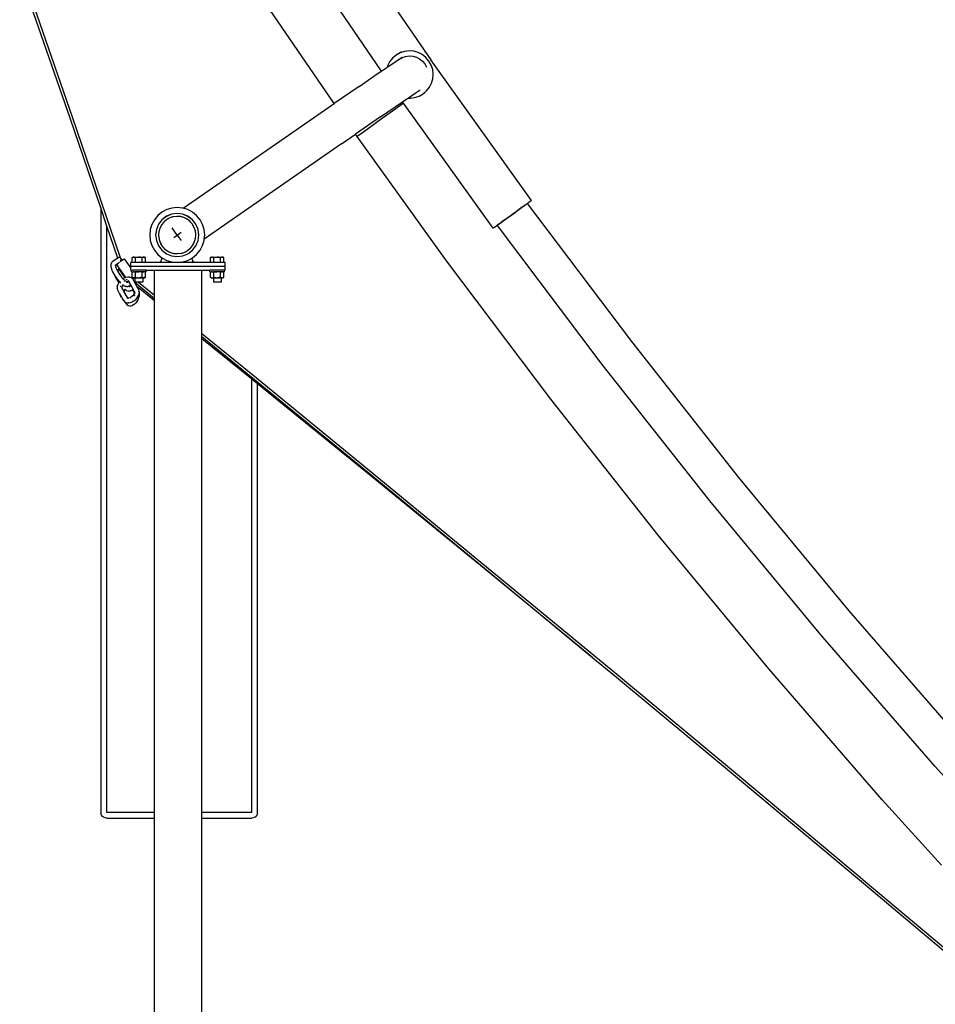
# Model space of a CAD drawing. Extents: x -34 to 137, y -113 to 116.
# Tile 2 of 4: x 6 to 64, y -62 to 1. Entities that reach past the tile are written whole.
import ezdxf

# ---------------------------------------------------------------- set-up
doc = ezdxf.new("R2010")
doc.units = 0
doc.header["$MEASUREMENT"] = 0
doc.layers.get('0').update_dxf_attribs({"linetype": 'CONTINUOUS'})

msp = doc.modelspace()

# ---------------------------------------------------------------- linework, layer by layer
for p, q in [((26.01, 7.623), (32.226, -1.475)), ((23.522, 5.923), (29.07, -2.198)), ((9.241, -5.199), (6.032, 4.076)), ((6.163, 4.166), (9.369, -5.107)), ((26.072, -4.262), (21.058, 3.077)), ((30.012, -1.173), (29.788, -1.365)), ((30.27, -1.029), (30.012, -1.173)), ((30.113, -1.113), (30.012, -1.173)), ((30.551, -0.938), (30.27, -1.029)), ((30.37, -0.969), (30.27, -1.029)), ((30.411, -1.318), (30.62, -1.251)), ((30.844, -0.904), (30.551, -0.938)), ((30.62, -1.251), (30.851, -1.223)), ((31.139, -0.927), (30.844, -0.904)), ((30.851, -1.223), (31.083, -1.242)), ((31.083, -1.242), (31.307, -1.305)), ((31.423, -1.007), (31.139, -0.927)), ((31.686, -1.142), (31.423, -1.007)), ((31.918, -1.325), (31.686, -1.142)), ((29.448, -1.941), (29.869, -1.656)), ((29.471, -1.86), (29.448, -1.941)), ((29.605, -1.597), (29.471, -1.86)), ((29.788, -1.365), (29.605, -1.597)), ((29.869, -1.656), (30.174, -1.454)), ((30.174, -1.454), (30.195, -1.436)), ((30.174, -1.454), (30.194, -1.441)), ((30.194, -1.441), (30.397, -1.327)), ((30.194, -1.441), (30.295, -1.381)), ((30.195, -1.436), (30.295, -1.381)), ((30.398, -1.322), (30.295, -1.381)), ((30.397, -1.327), (30.411, -1.318)), ((30.398, -1.322), (30.411, -1.318)), ((31.307, -1.305), (31.514, -1.411)), ((31.514, -1.411), (31.695, -1.555)), ((31.695, -1.555), (31.696, -1.556)), ((31.696, -1.556), (31.848, -1.732)), ((31.848, -1.732), (31.962, -1.935)), ((32.11, -1.55), (31.918, -1.325)), ((32.254, -1.807), (32.11, -1.55)), ((32.228, -1.478), (32.23, -1.482)), ((38.654, -10.435), (32.23, -1.482)), ((32.346, -2.088), (32.254, -1.807)), ((28.603, -2.518), (29.07, -2.198)), ((29.07, -2.198), (29.339, -2.015)), ((29.339, -2.015), (29.448, -1.941)), ((32.38, -2.382), (32.346, -2.088)), ((32.357, -2.676), (32.38, -2.382)), ((27.662, -3.165), (28.603, -2.518)), ((32.143, -3.224), (32.277, -2.961)), ((32.277, -2.961), (32.357, -2.676)), ((27.662, -3.165), (26.072, -4.262)), ((30.78, -3.907), (31.232, -3.601)), ((31.232, -3.601), (31.556, -3.386)), ((31.478, -3.791), (31.735, -3.647)), ((31.735, -3.647), (31.96, -3.456)), ((31.835, -3.588), (31.735, -3.647)), ((31.96, -3.456), (32.143, -3.224)), ((16.454, -10.933), (26.072, -4.262)), ((29.966, -4.463), (30.431, -4.145)), ((30.491, -4.228), (30.006, -4.585)), ((30.431, -4.145), (30.702, -3.96)), ((30.491, -4.228), (30.431, -4.145)), ((36.205, -12.192), (30.491, -4.228)), ((30.702, -3.96), (30.78, -3.907)), ((30.78, -3.907), (30.903, -3.917)), ((30.903, -3.917), (31.197, -3.883)), ((31.197, -3.883), (31.478, -3.791)), ((29.024, -5.11), (29.966, -4.463)), ((30.006, -4.585), (29.074, -5.262)), ((11.194, -10.91), (9.241, -5.199)), ((9.369, -5.107), (12.437, -14.078)), ((29.024, -5.11), (27.433, -6.208)), ((29.074, -5.262), (27.938, -6.083)), ((26.528, -6.833), (27.433, -6.208)), ((27.545, -6.365), (27.433, -6.208)), ((27.938, -6.083), (27.545, -6.365)), ((26.528, -6.833), (17.793, -12.895)), ((33.219, -14.273), (27.545, -6.365)), ((23.963, -8.931), (23.959, -8.934)), ((38.361, -10.646), (38.322, -10.673)), ((38.361, -10.646), (38.375, -10.635)), ((38.375, -10.635), (38.394, -10.621)), ((38.446, -10.584), (38.394, -10.621)), ((45.026, -19.43), (38.394, -10.621)), ((38.449, -10.582), (38.446, -10.584)), ((38.56, -10.502), (38.449, -10.582)), ((38.562, -10.501), (38.56, -10.502)), ((38.63, -10.452), (38.562, -10.501)), ((38.631, -10.451), (38.63, -10.452)), ((38.654, -10.435), (38.631, -10.451)), ((11.194, -10.91), (11.194, -49.421)), ((11.569, -12.007), (11.194, -10.91)), ((15.096, -11.181), (14.831, -11.399)), ((15.399, -11.019), (15.096, -11.181)), ((15.727, -10.92), (15.399, -11.019)), ((16.068, -11.26), (15.712, -11.307)), ((16.068, -11.261), (15.712, -11.308)), ((16.068, -10.886), (15.727, -10.92)), ((16.41, -10.92), (16.068, -10.886)), ((16.425, -11.307), (16.068, -11.26)), ((16.424, -11.308), (16.068, -11.261)), ((16.454, -10.933), (16.41, -10.92)), ((16.738, -11.019), (16.454, -10.933)), ((17.041, -11.181), (16.738, -11.019)), ((17.306, -11.399), (17.041, -11.181)), ((38.232, -10.74), (36.498, -12.014)), ((37.239, -11.45), (37.615, -11.179)), ((37.615, -11.179), (37.665, -11.143)), ((37.665, -11.143), (37.797, -11.05)), ((37.797, -11.05), (37.801, -11.047)), ((37.895, -10.978), (37.801, -11.047)), ((37.901, -10.976), (37.895, -10.978)), ((37.964, -10.93), (37.901, -10.976)), ((38.107, -10.826), (37.964, -10.93)), ((38.11, -10.825), (38.107, -10.826)), ((38.112, -10.824), (38.11, -10.825)), ((38.112, -10.824), (38.113, -10.823)), ((38.113, -10.823), (38.139, -10.805)), ((38.139, -10.805), (38.23, -10.738)), ((38.23, -10.738), (38.233, -10.737)), ((38.232, -10.74), (38.233, -10.737)), ((38.293, -10.693), (38.233, -10.737)), ((38.298, -10.691), (38.293, -10.693)), ((38.32, -10.674), (38.298, -10.691)), ((38.298, -10.691), (38.32, -10.675)), ((38.322, -10.673), (38.32, -10.674)), ((38.32, -10.675), (38.322, -10.673)), ((14.613, -11.664), (14.451, -11.967)), ((14.831, -11.399), (14.613, -11.664)), ((15.095, -11.663), (14.877, -11.948)), ((15.096, -11.664), (14.878, -11.949)), ((15.21, -11.815), (15.067, -11.998)), ((15.38, -11.445), (15.095, -11.663)), ((15.381, -11.446), (15.096, -11.664)), ((15.222, -11.805), (15.21, -11.815)), ((15.262, -11.771), (15.222, -11.805)), ((15.229, -11.797), (15.222, -11.805)), ((15.262, -11.771), (15.229, -11.797)), ((15.387, -11.664), (15.262, -11.771)), ((15.712, -11.307), (15.38, -11.445)), ((15.712, -11.308), (15.381, -11.446)), ((15.443, -11.632), (15.387, -11.664)), ((15.475, -11.608), (15.443, -11.632)), ((15.472, -11.616), (15.443, -11.632)), ((15.518, -11.59), (15.472, -11.616)), ((15.497, -11.599), (15.472, -11.616)), ((15.497, -11.599), (15.475, -11.608)), ((15.518, -11.59), (15.497, -11.599)), ((15.59, -11.55), (15.518, -11.59)), ((15.713, -11.509), (15.59, -11.55)), ((15.782, -11.487), (15.713, -11.509)), ((15.761, -11.489), (15.713, -11.509)), ((15.782, -11.487), (15.761, -11.489)), ((15.811, -11.477), (15.782, -11.487)), ((16.042, -11.449), (15.811, -11.477)), ((16.057, -11.45), (16.042, -11.449)), ((16.068, -11.449), (16.057, -11.45)), ((16.11, -11.454), (16.057, -11.45)), ((16.11, -11.454), (16.068, -11.449)), ((16.274, -11.467), (16.11, -11.454)), ((16.336, -11.484), (16.274, -11.467)), ((16.376, -11.489), (16.336, -11.484)), ((16.419, -11.507), (16.336, -11.484)), ((16.419, -11.507), (16.376, -11.489)), ((16.499, -11.53), (16.419, -11.507)), ((16.756, -11.446), (16.424, -11.308)), ((16.756, -11.445), (16.425, -11.307)), ((16.614, -11.588), (16.499, -11.53)), ((16.662, -11.608), (16.614, -11.588)), ((16.679, -11.621), (16.614, -11.588)), ((16.679, -11.621), (16.662, -11.608)), ((16.706, -11.635), (16.679, -11.621)), ((16.889, -11.778), (16.706, -11.635)), ((17.041, -11.663), (16.756, -11.445)), ((17.041, -11.664), (16.756, -11.446)), ((16.899, -11.79), (16.889, -11.778)), ((16.908, -11.797), (16.899, -11.79)), ((16.933, -11.83), (16.899, -11.79)), ((16.933, -11.83), (16.908, -11.797)), ((17.041, -11.955), (16.933, -11.83)), ((17.26, -11.948), (17.041, -11.663)), ((17.259, -11.949), (17.041, -11.664)), ((17.524, -11.664), (17.306, -11.399)), ((17.685, -11.967), (17.524, -11.664)), ((36.565, -11.934), (36.746, -11.804)), ((36.746, -11.803), (36.749, -11.802)), ((36.746, -11.803), (36.746, -11.804)), ((36.749, -11.802), (36.751, -11.8)), ((36.892, -11.7), (36.751, -11.8)), ((36.958, -11.651), (36.892, -11.7)), ((36.958, -11.651), (37.058, -11.579)), ((37.058, -11.579), (37.187, -11.486)), ((37.187, -11.486), (37.239, -11.45)), ((11.569, -12.007), (11.569, -49.421)), ((12.285, -14.102), (11.569, -12.007)), ((14.352, -12.295), (14.318, -12.636)), ((14.451, -11.967), (14.352, -12.295)), ((14.739, -12.28), (14.692, -12.636)), ((14.74, -12.281), (14.693, -12.636)), ((14.877, -11.948), (14.739, -12.28)), ((14.878, -11.949), (14.74, -12.281)), ((14.899, -12.43), (14.886, -12.595)), ((14.916, -12.369), (14.899, -12.43)), ((14.939, -12.285), (14.916, -12.369)), ((14.921, -12.329), (14.916, -12.369)), ((14.939, -12.285), (14.921, -12.329)), ((14.962, -12.206), (14.939, -12.285)), ((15.02, -12.09), (14.962, -12.206)), ((15.053, -12.026), (15.02, -12.09)), ((15.04, -12.043), (15.02, -12.09)), ((15.053, -12.026), (15.04, -12.043)), ((15.067, -11.998), (15.053, -12.026)), ((16.068, -12.636), (15.746, -12.176)), ((16.068, -12.636), (16.324, -12.457)), ((17.072, -12.011), (17.041, -11.955)), ((17.097, -12.043), (17.072, -12.011)), ((17.115, -12.086), (17.072, -12.011)), ((17.115, -12.086), (17.097, -12.043)), ((17.155, -12.158), (17.115, -12.086)), ((17.196, -12.281), (17.155, -12.158)), ((17.215, -12.329), (17.196, -12.281)), ((17.196, -12.281), (17.218, -12.35)), ((17.218, -12.35), (17.215, -12.329)), ((17.228, -12.379), (17.218, -12.35)), ((17.256, -12.61), (17.228, -12.379)), ((17.397, -12.281), (17.259, -11.949)), ((17.398, -12.28), (17.26, -11.948)), ((17.443, -12.636), (17.397, -12.281)), ((17.444, -12.636), (17.398, -12.28)), ((17.785, -12.295), (17.685, -11.967)), ((17.819, -12.636), (17.785, -12.295)), ((36.205, -12.192), (36.227, -12.175)), ((36.227, -12.175), (36.229, -12.175)), ((36.229, -12.175), (36.297, -12.126)), ((36.297, -12.126), (36.299, -12.125)), ((36.299, -12.125), (36.409, -12.045)), ((36.409, -12.045), (36.413, -12.043)), ((36.464, -12.006), (36.413, -12.043)), ((36.464, -12.006), (36.483, -11.993)), ((36.48, -12.028), (36.464, -12.006)), ((36.48, -12.028), (36.498, -12.014)), ((43.146, -20.88), (36.48, -12.028)), ((36.537, -11.954), (36.483, -11.993)), ((36.537, -11.954), (36.539, -11.952)), ((36.539, -11.952), (36.561, -11.936)), ((36.561, -11.936), (36.565, -11.934)), ((14.318, -12.636), (14.352, -12.978)), ((14.352, -12.978), (14.451, -13.306)), ((14.692, -12.636), (14.739, -12.993)), ((14.693, -12.636), (14.74, -12.992)), ((14.739, -12.993), (14.877, -13.324)), ((14.74, -12.992), (14.878, -13.324)), ((14.886, -12.595), (14.881, -12.636)), ((14.881, -12.636), (14.882, -12.647)), ((14.882, -12.647), (14.881, -12.662)), ((14.881, -12.662), (14.909, -12.894)), ((14.886, -12.595), (14.882, -12.647)), ((14.909, -12.894), (14.919, -12.923)), ((14.919, -12.923), (14.921, -12.944)), ((14.919, -12.923), (14.941, -12.992)), ((14.921, -12.944), (14.941, -12.992)), ((14.941, -12.992), (14.982, -13.115)), ((14.982, -13.115), (15.022, -13.187)), ((15.85, -12.789), (16.068, -12.636)), ((16.068, -12.636), (16.319, -12.995)), ((17.117, -13.182), (17.175, -13.067)), ((17.175, -13.067), (17.197, -12.987)), ((17.197, -12.987), (17.221, -12.904)), ((17.197, -12.987), (17.215, -12.944)), ((17.215, -12.944), (17.221, -12.904)), ((17.221, -12.904), (17.238, -12.842)), ((17.238, -12.842), (17.25, -12.678)), ((17.25, -12.678), (17.254, -12.625)), ((17.25, -12.678), (17.256, -12.636)), ((17.254, -12.625), (17.256, -12.61)), ((17.256, -12.636), (17.254, -12.625)), ((17.259, -13.324), (17.397, -12.992)), ((17.26, -13.324), (17.398, -12.993)), ((17.397, -12.992), (17.443, -12.636)), ((17.398, -12.993), (17.444, -12.636)), ((17.685, -13.306), (17.785, -12.978)), ((17.785, -12.978), (17.793, -12.895)), ((17.793, -12.895), (17.819, -12.636)), ((14.451, -13.306), (14.613, -13.609)), ((14.613, -13.609), (14.831, -13.874)), ((14.877, -13.324), (15.095, -13.609)), ((14.878, -13.324), (15.096, -13.609)), ((15.022, -13.187), (15.027, -13.199)), ((15.057, -13.253), (15.027, -13.199)), ((15.027, -13.199), (15.04, -13.23)), ((15.04, -13.23), (15.057, -13.253)), ((15.057, -13.253), (15.064, -13.262)), ((15.064, -13.262), (15.096, -13.318)), ((15.095, -13.609), (15.38, -13.828)), ((15.096, -13.318), (15.203, -13.443)), ((15.096, -13.609), (15.381, -13.827)), ((15.203, -13.443), (15.229, -13.476)), ((15.203, -13.443), (15.237, -13.483)), ((15.229, -13.476), (15.237, -13.483)), ((15.237, -13.483), (15.247, -13.494)), ((15.247, -13.494), (15.43, -13.638)), ((15.43, -13.638), (15.458, -13.652)), ((15.458, -13.652), (15.475, -13.665)), ((15.458, -13.652), (15.522, -13.685)), ((15.475, -13.665), (15.522, -13.685)), ((15.522, -13.685), (15.638, -13.743)), ((15.638, -13.743), (15.717, -13.765)), ((15.717, -13.765), (15.761, -13.783)), ((15.717, -13.765), (15.801, -13.789)), ((15.761, -13.783), (15.801, -13.789)), ((15.801, -13.789), (15.862, -13.806)), ((16.094, -13.824), (16.326, -13.796)), ((16.326, -13.796), (16.355, -13.786)), ((16.355, -13.786), (16.424, -13.764)), ((16.355, -13.786), (16.376, -13.783)), ((16.376, -13.783), (16.424, -13.764)), ((16.424, -13.764), (16.547, -13.723)), ((16.547, -13.723), (16.619, -13.683)), ((16.619, -13.683), (16.694, -13.64)), ((16.619, -13.683), (16.662, -13.665)), ((16.662, -13.665), (16.694, -13.64)), ((16.694, -13.64), (16.75, -13.609)), ((16.75, -13.609), (16.875, -13.501)), ((16.756, -13.828), (17.041, -13.609)), ((16.756, -13.827), (17.041, -13.609)), ((16.875, -13.501), (16.908, -13.476)), ((16.908, -13.476), (16.915, -13.467)), ((16.915, -13.467), (16.927, -13.458)), ((16.927, -13.458), (17.07, -13.275)), ((17.041, -13.609), (17.26, -13.324)), ((17.041, -13.609), (17.259, -13.324)), ((17.07, -13.275), (17.084, -13.247)), ((17.084, -13.247), (17.085, -13.245)), ((17.085, -13.245), (17.115, -13.186)), ((17.085, -13.245), (17.097, -13.23)), ((17.097, -13.23), (17.115, -13.186)), ((17.115, -13.186), (17.117, -13.182)), ((17.306, -13.874), (17.524, -13.609)), ((17.524, -13.609), (17.685, -13.306)), ((11.877, -14.411), (11.842, -14.472)), ((11.896, -14.379), (11.877, -14.411)), ((11.923, -14.354), (11.896, -14.379)), ((12.285, -14.102), (11.923, -14.354)), ((12.383, -14.395), (12.2, -14.522)), ((12.317, -14.081), (12.285, -14.102)), ((12.349, -14.064), (12.317, -14.081)), ((12.382, -14.059), (12.349, -14.064)), ((12.414, -14.065), (12.382, -14.059)), ((12.437, -14.078), (12.414, -14.065)), ((12.434, -14.334), (12.472, -14.307)), ((12.443, -14.082), (12.437, -14.078)), ((12.467, -14.109), (12.443, -14.082)), ((12.562, -14.244), (12.467, -14.109)), ((12.485, -14.144), (12.467, -14.109)), ((12.472, -14.306), (12.487, -14.27)), ((12.472, -14.307), (12.497, -14.289)), ((12.472, -14.306), (12.497, -14.289)), ((12.472, -14.307), (12.472, -14.306)), ((12.494, -14.184), (12.485, -14.144)), ((12.487, -14.27), (12.494, -14.227)), ((12.494, -14.227), (12.494, -14.184)), ((12.497, -14.289), (12.499, -14.288)), ((12.499, -14.288), (12.559, -14.246)), ((12.559, -14.246), (12.562, -14.244)), ((12.562, -14.244), (12.684, -14.158)), ((12.684, -14.158), (12.696, -14.15)), ((12.696, -14.15), (13.121, -14.758)), ((13.121, -14.636), (13.121, -14.386)), ((13.198, -14.386), (13.121, -14.386)), ((13.255, -14.043), (13.198, -14.075)), ((13.198, -14.075), (13.255, -14.05)), ((13.198, -14.386), (13.198, -14.075)), ((13.409, -14.386), (13.198, -14.386)), ((13.304, -14.043), (13.255, -14.05)), ((13.255, -14.043), (13.304, -14.043)), ((13.304, -14.043), (13.353, -14.05)), ((13.304, -14.043), (13.621, -14.043)), ((13.409, -14.075), (13.353, -14.05)), ((13.409, -14.075), (13.523, -14.05)), ((13.409, -14.386), (13.409, -14.075)), ((13.832, -14.386), (13.409, -14.386)), ((13.523, -14.05), (13.621, -14.043)), ((13.719, -14.05), (13.621, -14.043)), ((13.621, -14.043), (13.938, -14.043)), ((13.832, -14.075), (13.719, -14.05)), ((13.889, -14.05), (13.832, -14.075)), ((13.832, -14.386), (13.832, -14.075)), ((14.044, -14.386), (13.832, -14.386)), ((13.938, -14.043), (13.889, -14.05)), ((13.987, -14.05), (13.938, -14.043)), ((13.938, -14.043), (13.987, -14.043)), ((14.044, -14.075), (13.987, -14.043)), ((14.044, -14.075), (13.987, -14.05)), ((14.044, -14.386), (14.044, -14.075)), ((14.944, -14.386), (14.044, -14.386)), ((14.831, -13.874), (15.096, -14.092)), ((14.944, -14.386), (14.966, -14.369)), ((16.066, -14.386), (14.944, -14.386)), ((14.966, -14.369), (14.987, -14.35)), ((14.987, -14.35), (15.007, -14.329)), ((15.007, -14.329), (15.025, -14.306)), ((15.025, -14.306), (15.041, -14.283)), ((15.041, -14.283), (15.055, -14.258)), ((15.055, -14.258), (15.067, -14.232)), ((15.067, -14.232), (15.077, -14.205)), ((15.077, -14.205), (15.085, -14.177)), ((15.085, -14.177), (15.091, -14.149)), ((15.091, -14.149), (15.095, -14.12)), ((15.095, -14.12), (15.096, -14.092)), ((15.096, -14.092), (15.399, -14.253)), ((15.38, -13.828), (15.712, -13.966)), ((15.381, -13.827), (15.712, -13.965)), ((15.399, -14.253), (15.727, -14.353)), ((15.712, -13.965), (16.068, -14.011)), ((15.712, -13.966), (16.068, -14.012)), ((15.727, -14.353), (16.066, -14.386)), ((15.862, -13.806), (16.027, -13.818)), ((16.027, -13.818), (16.068, -13.824)), ((16.027, -13.818), (16.079, -13.822)), ((16.071, -14.386), (16.066, -14.386)), ((16.068, -13.824), (16.079, -13.822)), ((16.068, -14.011), (16.424, -13.965)), ((16.068, -14.012), (16.425, -13.966)), ((16.071, -14.386), (16.41, -14.353)), ((17.193, -14.386), (16.071, -14.386)), ((16.079, -13.822), (16.094, -13.824)), ((16.41, -14.353), (16.738, -14.253)), ((16.424, -13.965), (16.756, -13.827)), ((16.425, -13.966), (16.756, -13.828)), ((16.738, -14.253), (17.041, -14.092)), ((17.031, -14.152), (17.034, -14.121)), ((17.031, -14.183), (17.031, -14.152)), ((17.036, -14.213), (17.031, -14.183)), ((17.034, -14.121), (17.041, -14.092)), ((17.045, -14.242), (17.036, -14.213)), ((17.041, -14.092), (17.306, -13.874)), ((17.057, -14.27), (17.045, -14.242)), ((17.073, -14.297), (17.057, -14.27)), ((17.092, -14.321), (17.073, -14.297)), ((17.114, -14.342), (17.092, -14.321)), ((17.138, -14.36), (17.114, -14.342)), ((17.165, -14.375), (17.138, -14.36)), ((17.193, -14.386), (17.165, -14.375)), ((18.198, -14.386), (17.193, -14.386)), ((18.255, -14.043), (18.198, -14.075)), ((18.198, -14.075), (18.255, -14.05)), ((18.198, -14.386), (18.198, -14.075)), ((18.409, -14.386), (18.198, -14.386)), ((18.304, -14.043), (18.255, -14.05)), ((18.255, -14.043), (18.304, -14.043)), ((18.304, -14.043), (18.353, -14.05)), ((18.304, -14.043), (18.621, -14.043)), ((18.409, -14.075), (18.353, -14.05)), ((18.409, -14.075), (18.523, -14.05)), ((18.409, -14.386), (18.409, -14.075)), ((18.832, -14.386), (18.409, -14.386)), ((18.523, -14.05), (18.621, -14.043)), ((18.719, -14.05), (18.621, -14.043)), ((18.621, -14.043), (18.938, -14.043)), ((18.832, -14.075), (18.719, -14.05)), ((18.889, -14.05), (18.832, -14.075)), ((18.832, -14.386), (18.832, -14.075)), ((19.044, -14.386), (18.832, -14.386)), ((18.938, -14.043), (18.889, -14.05)), ((18.987, -14.05), (18.938, -14.043)), ((18.938, -14.043), (18.987, -14.043)), ((19.044, -14.075), (18.987, -14.043)), ((19.044, -14.075), (18.987, -14.05)), ((19.044, -14.386), (19.044, -14.075)), ((19.121, -14.386), (19.044, -14.386)), ((19.121, -14.636), (19.121, -14.386)), ((39.865, -23.101), (33.219, -14.273)), ((11.842, -14.472), (11.832, -14.507)), ((11.832, -14.507), (11.832, -14.543)), ((11.832, -14.543), (11.834, -14.647)), ((11.834, -14.647), (11.872, -14.788)), ((11.872, -14.788), (11.881, -14.813)), ((11.881, -14.813), (11.949, -14.974)), ((11.949, -14.974), (12.045, -15.151)), ((12.109, -14.584), (12.119, -14.574)), ((12.118, -14.579), (12.109, -14.586)), ((12.129, -14.604), (12.116, -14.613)), ((12.118, -14.579), (12.117, -14.585)), ((12.12, -14.578), (12.118, -14.579)), ((12.12, -14.578), (12.119, -14.575)), ((12.126, -14.514), (12.127, -14.565)), ((12.2, -14.522), (12.127, -14.573)), ((12.127, -14.565), (12.144, -14.537)), ((12.127, -14.565), (12.127, -14.573)), ((12.127, -14.573), (12.127, -14.6)), ((12.127, -14.6), (12.129, -14.604)), ((12.215, -14.543), (12.129, -14.604)), ((12.129, -14.604), (12.156, -14.705)), ((12.156, -14.705), (12.15, -14.691)), ((12.159, -14.716), (12.156, -14.705)), ((12.159, -14.716), (12.212, -14.838)), ((12.197, -14.518), (12.2, -14.522)), ((12.2, -14.522), (12.215, -14.543)), ((12.212, -14.838), (12.299, -14.998)), ((12.215, -14.543), (12.372, -14.767)), ((12.248, -14.883), (12.271, -14.861)), ((12.269, -14.867), (12.248, -14.883)), ((12.269, -14.867), (12.267, -14.874)), ((12.269, -14.867), (12.271, -14.861)), ((12.269, -14.867), (12.278, -14.861)), ((12.271, -14.86), (12.275, -14.857)), ((12.271, -14.861), (12.271, -14.86)), ((12.277, -14.855), (12.275, -14.857)), ((12.277, -14.855), (12.278, -14.861)), ((12.347, -14.812), (12.278, -14.861)), ((12.278, -14.861), (12.278, -14.889)), ((12.278, -14.889), (12.307, -14.993)), ((12.299, -14.998), (12.329, -15.045)), ((12.307, -14.993), (12.301, -14.98)), ((12.31, -15.005), (12.307, -14.993)), ((12.307, -14.993), (12.329, -15.045)), ((12.329, -15.045), (12.404, -15.162)), ((12.345, -14.786), (12.334, -14.794)), ((12.334, -14.794), (12.347, -14.812)), ((12.372, -14.767), (12.345, -14.786)), ((12.347, -14.812), (12.734, -15.365)), ((12.372, -14.767), (12.778, -15.348)), ((19.121, -14.636), (13.121, -14.636)), ((13.121, -14.758), (13.121, -14.636)), ((13.121, -14.886), (13.121, -14.758)), ((13.121, -14.886), (13.15, -14.886)), ((13.15, -14.98), (13.15, -14.886)), ((13.15, -14.886), (13.213, -14.886)), ((13.15, -14.98), (13.255, -14.98)), ((13.255, -14.98), (13.198, -15.013)), ((13.198, -15.013), (13.255, -14.988)), ((13.198, -15.324), (13.198, -15.013)), ((13.213, -14.886), (13.213, -14.889)), ((14.092, -14.886), (13.213, -14.886)), ((13.277, -14.98), (13.255, -14.98)), ((13.279, -14.984), (13.255, -14.988)), ((13.277, -14.98), (13.279, -14.984)), ((13.304, -14.98), (13.277, -14.98)), ((13.304, -14.98), (13.279, -14.984)), ((13.304, -14.98), (13.353, -14.988)), ((13.304, -14.98), (13.371, -14.98)), ((13.371, -14.996), (13.353, -14.988)), ((13.371, -14.98), (13.371, -14.996)), ((13.621, -14.98), (13.371, -14.98)), ((13.371, -14.996), (13.409, -15.013)), ((13.409, -15.013), (13.523, -14.988)), ((13.409, -15.324), (13.409, -15.013)), ((13.523, -14.988), (13.621, -14.98)), ((13.719, -14.988), (13.621, -14.98)), ((13.871, -14.98), (13.621, -14.98)), ((13.832, -15.013), (13.719, -14.988)), ((13.871, -14.996), (13.832, -15.013)), ((13.832, -15.324), (13.832, -15.013)), ((13.871, -14.98), (13.871, -14.996)), ((13.871, -14.98), (13.938, -14.98)), ((13.889, -14.988), (13.871, -14.996)), ((13.938, -14.98), (13.889, -14.988)), ((13.987, -14.988), (13.938, -14.98)), ((13.987, -14.98), (13.938, -14.98)), ((14.044, -15.013), (13.987, -14.98)), ((14.092, -14.98), (13.987, -14.98)), ((14.044, -15.013), (13.987, -14.988)), ((14.044, -15.324), (14.044, -15.013)), ((14.092, -14.98), (14.092, -14.886)), ((14.092, -14.886), (14.631, -14.886)), ((14.631, -16.477), (14.631, -14.886)), ((14.631, -14.886), (17.631, -14.886)), ((17.631, -14.886), (18.15, -14.886)), ((17.631, -18.916), (17.631, -14.886)), ((18.15, -14.98), (18.15, -14.886)), ((19.092, -14.886), (18.15, -14.886)), ((18.15, -14.98), (18.255, -14.98)), ((18.255, -14.98), (18.198, -15.013)), ((18.198, -15.013), (18.255, -14.988)), ((18.198, -15.324), (18.198, -15.013)), ((18.304, -14.98), (18.255, -14.988)), ((18.255, -14.98), (18.304, -14.98)), ((18.304, -14.98), (18.353, -14.988)), ((18.304, -14.98), (18.371, -14.98)), ((18.371, -14.996), (18.353, -14.988)), ((18.371, -14.98), (18.371, -14.996)), ((18.621, -14.98), (18.371, -14.98)), ((18.371, -14.996), (18.409, -15.013)), ((18.409, -15.013), (18.523, -14.988)), ((18.409, -15.324), (18.409, -15.013)), ((18.523, -14.988), (18.621, -14.98)), ((18.719, -14.988), (18.621, -14.98)), ((18.871, -14.98), (18.621, -14.98)), ((18.832, -15.013), (18.719, -14.988)), ((18.871, -14.996), (18.832, -15.013)), ((18.832, -15.324), (18.832, -15.013)), ((18.871, -14.98), (18.871, -14.996)), ((18.871, -14.98), (18.938, -14.98)), ((18.889, -14.988), (18.871, -14.996)), ((18.938, -14.98), (18.889, -14.988)), ((18.987, -14.988), (18.938, -14.98)), ((18.987, -14.98), (18.938, -14.98)), ((19.044, -15.013), (18.987, -14.98)), ((19.092, -14.98), (18.987, -14.98)), ((19.044, -15.013), (18.987, -14.988)), ((19.044, -15.324), (19.044, -15.013)), ((19.092, -14.98), (19.092, -14.886)), ((19.092, -14.886), (19.121, -14.886)), ((19.121, -14.886), (19.121, -14.636)), ((12.045, -15.151), (12.07, -15.189)), ((12.07, -15.189), (12.101, -15.264)), ((12.07, -15.189), (12.162, -15.332)), ((12.101, -15.264), (12.197, -15.441)), ((12.162, -15.332), (12.291, -15.503)), ((12.197, -15.441), (12.314, -15.621)), ((12.35, -15.669), (12.283, -15.783)), ((12.291, -15.503), (12.393, -15.618)), ((12.314, -15.621), (12.35, -15.669)), ((12.358, -15.659), (12.35, -15.669)), ((12.35, -15.669), (12.351, -15.67)), ((12.393, -15.618), (12.358, -15.659)), ((12.389, -15.173), (12.396, -15.186)), ((12.393, -15.618), (12.425, -15.653)), ((12.404, -15.162), (12.522, -15.317)), ((12.418, -15.588), (12.404, -15.605)), ((12.425, -15.653), (12.47, -15.695)), ((12.522, -15.317), (12.617, -15.424)), ((12.597, -15.436), (12.576, -15.45)), ((12.617, -15.424), (12.611, -15.428)), ((12.664, -15.395), (12.617, -15.424)), ((12.617, -15.424), (12.643, -15.453)), ((12.643, -15.453), (12.701, -15.507)), ((12.664, -15.395), (12.674, -15.39)), ((12.734, -15.365), (12.674, -15.39)), ((12.712, -15.518), (12.739, -15.545)), ((12.713, -15.59), (12.715, -15.588)), ((12.715, -15.588), (12.72, -15.584)), ((12.778, -15.348), (12.734, -15.365)), ((12.734, -15.365), (12.735, -15.366)), ((12.739, -15.545), (12.742, -15.547)), ((12.742, -15.547), (12.743, -15.547)), ((12.798, -15.338), (12.778, -15.348)), ((12.778, -15.573), (12.829, -15.608)), ((12.779, -15.349), (12.787, -15.36)), ((12.794, -15.451), (12.818, -15.485)), ((12.916, -15.315), (12.798, -15.338)), ((12.848, -15.638), (12.838, -15.643)), ((12.845, -15.443), (12.873, -15.484)), ((12.846, -15.637), (12.855, -15.631)), ((12.848, -15.638), (12.862, -15.631)), ((12.849, -15.63), (12.855, -15.631)), ((12.855, -15.631), (12.858, -15.629)), ((12.855, -15.631), (12.862, -15.631)), ((12.858, -15.629), (12.863, -15.624)), ((12.858, -15.629), (12.867, -15.628)), ((12.862, -15.631), (12.867, -15.628)), ((12.862, -15.631), (12.885, -15.633)), ((12.863, -15.624), (12.864, -15.624)), ((12.864, -15.624), (12.869, -15.627)), ((12.866, -15.554), (12.899, -15.601)), ((12.867, -15.628), (12.869, -15.627)), ((12.874, -15.628), (12.869, -15.627)), ((12.874, -15.628), (12.876, -15.627)), ((12.874, -15.628), (12.885, -15.633)), ((12.903, -15.621), (12.876, -15.627)), ((12.885, -15.633), (12.918, -15.646)), ((12.899, -15.601), (12.937, -15.574)), ((12.946, -15.614), (12.903, -15.621)), ((12.941, -15.316), (12.916, -15.315)), ((12.946, -15.614), (12.925, -15.612)), ((12.928, -15.562), (12.937, -15.574)), ((12.937, -15.574), (12.944, -15.569)), ((12.937, -15.574), (12.94, -15.578)), ((13.05, -15.323), (12.941, -15.316)), ((12.982, -15.616), (12.946, -15.614)), ((12.957, -15.605), (12.982, -15.616)), ((12.958, -15.559), (12.996, -15.533)), ((12.979, -15.604), (13.001, -15.623)), ((12.994, -15.621), (12.979, -15.604)), ((12.982, -15.616), (12.985, -15.616)), ((12.994, -15.621), (12.985, -15.616)), ((13.009, -15.638), (12.994, -15.621)), ((13.001, -15.623), (12.994, -15.621)), ((13.001, -15.623), (12.996, -15.613)), ((13.001, -15.623), (13.009, -15.638)), ((13.108, -15.815), (13.009, -15.638)), ((13.077, -15.334), (13.05, -15.323)), ((13.166, -15.372), (13.077, -15.334)), ((13.19, -15.393), (13.166, -15.372)), ((13.208, -15.41), (13.19, -15.393)), ((13.198, -15.324), (13.255, -15.349)), ((13.198, -15.324), (13.255, -15.357)), ((13.203, -15.413), (13.207, -15.412)), ((13.207, -15.412), (13.204, -15.414)), ((13.208, -15.41), (13.207, -15.412)), ((13.214, -15.406), (13.208, -15.41)), ((13.246, -15.454), (13.208, -15.41)), ((13.214, -15.406), (13.23, -15.394)), ((13.232, -15.394), (13.23, -15.394)), ((13.232, -15.394), (13.24, -15.387)), ((13.273, -15.393), (13.232, -15.394)), ((13.24, -15.387), (13.258, -15.374)), ((13.259, -15.376), (13.24, -15.387)), ((13.262, -15.481), (13.246, -15.454)), ((13.255, -15.349), (13.287, -15.354)), ((13.255, -15.357), (13.284, -15.357)), ((13.259, -15.376), (13.258, -15.374)), ((13.258, -15.374), (13.26, -15.374)), ((13.26, -15.374), (13.259, -15.376)), ((13.259, -15.376), (13.26, -15.375)), ((13.26, -15.374), (13.261, -15.373)), ((13.26, -15.375), (13.261, -15.373)), ((13.261, -15.373), (13.284, -15.357)), ((13.348, -15.638), (13.262, -15.481)), ((13.303, -15.398), (13.273, -15.393)), ((13.284, -15.357), (13.287, -15.354)), ((13.284, -15.357), (13.304, -15.357)), ((13.287, -15.354), (13.304, -15.357)), ((13.303, -15.398), (13.31, -15.404)), ((13.316, -15.4), (13.303, -15.398)), ((13.304, -15.357), (13.337, -15.352)), ((13.341, -15.357), (13.304, -15.357)), ((13.356, -15.415), (13.316, -15.4)), ((13.337, -15.352), (13.353, -15.349)), ((13.341, -15.357), (13.337, -15.352)), ((13.371, -15.4), (13.341, -15.357)), ((13.341, -15.357), (13.371, -15.357)), ((13.344, -15.627), (13.356, -15.636)), ((13.348, -15.638), (13.357, -15.637)), ((13.353, -15.646), (13.348, -15.638)), ((13.353, -15.349), (13.371, -15.341)), ((13.353, -15.646), (13.361, -15.64)), ((13.513, -15.932), (13.353, -15.646)), ((13.371, -15.425), (13.356, -15.415)), ((13.357, -15.637), (13.359, -15.635)), ((13.357, -15.637), (13.361, -15.64)), ((13.359, -15.635), (13.371, -15.629)), ((13.361, -15.64), (13.371, -15.633)), ((13.361, -15.64), (14.631, -16.673)), ((13.371, -15.341), (13.409, -15.324)), ((13.371, -15.357), (13.371, -15.341)), ((13.371, -15.357), (13.371, -15.4)), ((13.371, -15.357), (13.621, -15.357)), ((13.38, -15.412), (13.371, -15.4)), ((13.371, -15.4), (13.371, -15.425)), ((13.38, -15.431), (13.371, -15.425)), ((13.371, -15.425), (13.371, -15.629)), ((13.371, -15.629), (13.38, -15.625)), ((13.371, -15.633), (13.38, -15.627)), ((13.371, -15.629), (13.371, -15.633)), ((13.371, -15.633), (13.371, -15.636)), ((13.596, -15.636), (13.371, -15.636)), ((13.409, -15.324), (13.523, -15.349)), ((13.523, -15.349), (13.621, -15.357)), ((13.596, -15.636), (14.631, -16.477)), ((13.871, -15.636), (13.596, -15.636)), ((13.719, -15.349), (13.621, -15.357)), ((13.621, -15.357), (13.871, -15.357)), ((13.832, -15.324), (13.719, -15.349)), ((13.832, -15.324), (13.871, -15.341)), ((13.871, -15.357), (13.871, -15.341)), ((13.871, -15.341), (13.889, -15.349)), ((13.871, -15.357), (13.871, -15.636)), ((13.938, -15.357), (13.871, -15.357)), ((13.938, -15.357), (13.889, -15.349)), ((13.938, -15.357), (13.987, -15.349)), ((13.938, -15.357), (13.987, -15.357)), ((13.987, -15.357), (14.044, -15.324)), ((14.044, -15.324), (13.987, -15.349)), ((18.198, -15.324), (18.255, -15.349)), ((18.198, -15.324), (18.255, -15.357)), ((18.255, -15.349), (18.304, -15.357)), ((18.255, -15.357), (18.304, -15.357)), ((18.304, -15.357), (18.353, -15.349)), ((18.304, -15.357), (18.371, -15.357)), ((18.353, -15.349), (18.371, -15.341)), ((18.371, -15.341), (18.409, -15.324)), ((18.371, -15.357), (18.371, -15.341)), ((18.371, -15.357), (18.371, -15.636)), ((18.371, -15.357), (18.621, -15.357)), ((18.871, -15.636), (18.371, -15.636)), ((18.409, -15.324), (18.523, -15.349)), ((18.523, -15.349), (18.621, -15.357)), ((18.719, -15.349), (18.621, -15.357)), ((18.621, -15.357), (18.871, -15.357)), ((18.832, -15.324), (18.719, -15.349)), ((18.832, -15.324), (18.871, -15.341)), ((18.871, -15.357), (18.871, -15.341)), ((18.871, -15.341), (18.889, -15.349)), ((18.871, -15.357), (18.871, -15.636)), ((18.938, -15.357), (18.871, -15.357)), ((18.938, -15.357), (18.889, -15.349)), ((18.938, -15.357), (18.987, -15.349)), ((18.938, -15.357), (18.987, -15.357)), ((18.987, -15.357), (19.044, -15.324)), ((19.044, -15.324), (18.987, -15.349)), ((12.241, -15.92), (12.234, -16.026)), ((12.241, -16.055), (12.234, -16.026)), ((12.241, -15.92), (12.245, -15.895)), ((12.241, -16.055), (12.266, -16.138)), ((12.283, -15.783), (12.245, -15.895)), ((12.266, -16.138), (12.4, -16.378)), ((12.464, -15.939), (12.483, -15.892)), ((12.483, -15.892), (12.49, -15.879)), ((12.528, -15.976), (12.534, -16.005)), ((12.528, -15.976), (12.534, -15.997)), ((12.533, -15.893), (12.538, -15.899)), ((12.537, -15.964), (12.534, -15.972)), ((12.537, -15.964), (12.534, -15.997)), ((12.534, -15.997), (12.534, -16.005)), ((12.534, -15.997), (12.543, -16.026)), ((12.553, -15.916), (12.537, -15.964)), ((12.538, -15.946), (12.537, -15.964)), ((12.543, -16.026), (12.685, -16.28)), ((12.549, -15.912), (12.553, -15.916)), ((12.557, -15.902), (12.553, -15.916)), ((12.553, -15.916), (12.554, -15.918)), ((12.591, -15.842), (12.557, -15.902)), ((12.587, -15.799), (12.613, -15.817)), ((12.597, -15.836), (12.591, -15.842)), ((12.599, -15.832), (12.597, -15.836)), ((12.613, -15.817), (12.599, -15.832)), ((12.618, -15.811), (12.613, -15.817)), ((12.613, -15.817), (12.693, -15.874)), ((12.685, -16.28), (12.686, -16.275)), ((12.685, -16.282), (12.685, -16.28)), ((12.685, -16.282), (12.689, -16.287)), ((12.692, -16.203), (12.686, -16.261)), ((12.687, -16.266), (12.686, -16.261)), ((12.686, -16.275), (12.687, -16.266)), ((12.689, -16.287), (12.687, -16.266)), ((12.69, -16.29), (12.689, -16.287)), ((12.69, -16.29), (12.765, -16.425)), ((12.715, -16.113), (12.692, -16.203)), ((12.693, -15.874), (12.742, -15.893)), ((12.728, -16.081), (12.715, -16.113)), ((12.725, -16.079), (12.724, -16.078)), ((12.725, -16.079), (12.728, -16.081)), ((12.729, -16.079), (12.728, -16.081)), ((12.728, -16.081), (12.844, -16.163)), ((12.742, -15.893), (12.791, -15.911)), ((12.824, -15.924), (12.791, -15.911)), ((12.86, -15.927), (12.824, -15.924)), ((12.844, -16.163), (12.941, -16.2)), ((12.86, -15.927), (12.93, -15.915)), ((12.966, -15.908), (12.93, -15.915)), ((12.975, -16.213), (12.941, -16.2)), ((12.983, -15.899), (12.966, -15.908)), ((13.011, -16.216), (12.975, -16.213)), ((12.981, -15.898), (12.983, -15.899)), ((12.999, -15.891), (12.983, -15.899)), ((12.983, -15.899), (12.989, -15.904)), ((12.984, -15.934), (13.005, -15.919)), ((12.984, -15.934), (13.012, -15.92)), ((12.989, -15.904), (13.014, -15.913)), ((12.999, -15.891), (13.021, -15.876)), ((12.999, -15.919), (13.005, -15.919)), ((13.005, -15.919), (13.014, -15.913)), ((13.005, -15.919), (13.012, -15.92)), ((13.011, -16.216), (13.08, -16.204)), ((13.012, -15.92), (13.019, -15.915)), ((13.014, -15.913), (13.037, -15.897)), ((13.014, -15.913), (13.019, -15.915)), ((13.019, -15.873), (13.021, -15.876)), ((13.021, -15.876), (13.069, -15.843)), ((13.021, -15.876), (13.037, -15.897)), ((13.037, -15.897), (13.083, -15.864)), ((13.037, -15.897), (13.04, -15.901)), ((13.066, -15.839), (13.069, -15.843)), ((13.069, -15.843), (13.108, -15.815)), ((13.069, -15.843), (13.083, -15.864)), ((13.116, -16.197), (13.08, -16.204)), ((13.083, -15.864), (13.094, -15.88)), ((13.094, -15.88), (13.1, -15.875)), ((13.1, -15.875), (13.106, -15.872)), ((13.106, -15.872), (13.123, -15.859)), ((13.13, -15.854), (13.108, -15.815)), ((13.149, -16.18), (13.116, -16.197)), ((13.123, -15.859), (13.13, -15.854)), ((13.266, -16.097), (13.13, -15.854)), ((13.149, -16.18), (13.212, -16.135)), ((13.209, -16.131), (13.212, -16.135)), ((13.212, -16.135), (13.266, -16.097)), ((13.212, -16.135), (13.336, -16.303)), ((13.351, -16.248), (13.266, -16.097)), ((13.336, -16.303), (13.349, -16.333)), ((13.359, -16.277), (13.351, -16.248)), ((13.351, -16.33), (13.357, -16.31)), ((13.357, -16.31), (13.356, -16.328)), ((13.357, -16.31), (13.359, -16.277)), ((13.36, -16.302), (13.357, -16.31)), ((13.359, -16.277), (13.36, -16.269)), ((13.366, -16.298), (13.359, -16.277)), ((13.36, -16.269), (13.366, -16.298)), ((13.515, -15.934), (13.513, -15.932)), ((13.611, -16.011), (13.515, -15.934)), ((13.557, -16.011), (13.515, -15.934)), ((13.628, -16.136), (13.557, -16.011)), ((13.557, -16.011), (13.611, -16.011)), ((14.631, -16.833), (13.611, -16.011)), ((13.611, -16.189), (13.632, -16.232)), ((13.653, -16.219), (13.628, -16.136)), ((13.632, -16.232), (13.641, -16.26)), ((13.641, -16.26), (13.648, -16.311)), ((13.659, -16.248), (13.653, -16.219)), ((13.653, -16.353), (13.659, -16.248)), ((12.401, -16.388), (12.4, -16.378)), ((12.4, -16.378), (12.519, -16.591)), ((12.401, -16.388), (12.411, -16.416)), ((12.445, -16.491), (12.411, -16.416)), ((12.519, -16.591), (12.445, -16.491)), ((12.519, -16.591), (12.632, -16.793)), ((12.679, -16.808), (12.626, -16.736)), ((12.648, -16.82), (12.632, -16.793)), ((12.648, -16.82), (12.704, -16.881)), ((12.724, -16.87), (12.693, -16.827)), ((12.728, -16.902), (12.704, -16.881)), ((12.728, -16.902), (12.756, -16.912)), ((12.756, -16.912), (12.747, -16.9)), ((12.758, -16.915), (12.756, -16.912)), ((12.855, -17.047), (12.758, -16.915)), ((12.758, -16.915), (12.817, -16.94)), ((12.77, -16.431), (12.765, -16.425)), ((12.938, -16.66), (12.77, -16.431)), ((12.77, -16.431), (12.882, -16.633)), ((12.844, -16.951), (12.817, -16.94)), ((12.882, -16.633), (12.884, -16.636)), ((12.884, -16.636), (12.899, -16.653)), ((12.884, -16.636), (12.891, -16.649)), ((12.891, -16.649), (12.893, -16.651)), ((12.893, -16.651), (12.899, -16.653)), ((12.896, -16.657), (12.898, -16.661)), ((12.899, -16.653), (12.901, -16.654)), ((12.901, -16.654), (12.909, -16.658)), ((12.901, -16.658), (12.915, -16.67)), ((12.904, -16.658), (12.915, -16.67)), ((12.909, -16.658), (12.911, -16.658)), ((12.911, -16.658), (12.931, -16.666)), ((12.911, -16.658), (12.938, -16.66)), ((12.934, -16.668), (12.936, -16.669)), ((12.94, -16.663), (12.938, -16.66)), ((12.938, -16.66), (12.944, -16.661)), ((12.968, -16.7), (12.943, -16.666)), ((12.944, -16.661), (13.017, -16.647)), ((12.967, -16.662), (12.969, -16.662)), ((12.978, -16.959), (13.096, -16.936)), ((13.017, -16.647), (13.084, -16.62)), ((13.094, -16.615), (13.084, -16.62)), ((13.166, -16.569), (13.094, -16.615)), ((13.096, -16.936), (13.22, -16.885)), ((13.24, -16.505), (13.166, -16.569)), ((13.23, -16.879), (13.22, -16.885)), ((13.23, -16.879), (13.345, -16.808)), ((13.295, -16.442), (13.24, -16.505)), ((13.297, -16.438), (13.295, -16.442)), ((13.299, -16.436), (13.297, -16.438)), ((13.302, -16.432), (13.299, -16.436)), ((13.302, -16.432), (13.336, -16.372)), ((13.327, -16.536), (13.324, -16.543)), ((13.345, -16.468), (13.327, -16.536)), ((13.336, -16.372), (13.349, -16.333)), ((13.345, -16.808), (13.449, -16.718)), ((13.351, -16.33), (13.348, -16.323)), ((13.349, -16.333), (13.351, -16.33)), ((13.349, -16.333), (13.358, -16.351)), ((13.349, -16.333), (13.356, -16.382)), ((13.358, -16.351), (13.351, -16.33)), ((13.356, -16.387), (13.353, -16.409)), ((13.356, -16.382), (13.357, -16.363)), ((13.356, -16.382), (13.356, -16.387)), ((13.492, -16.876), (13.413, -16.979)), ((13.449, -16.718), (13.536, -16.615)), ((13.56, -16.757), (13.492, -16.876)), ((13.536, -16.615), (13.544, -16.605)), ((13.544, -16.605), (13.611, -16.491)), ((13.611, -16.63), (13.56, -16.757)), ((13.611, -16.491), (13.649, -16.38)), ((13.643, -16.505), (13.611, -16.63)), ((13.653, -16.389), (13.643, -16.505)), ((13.649, -16.38), (13.653, -16.353)), ((13.653, -16.353), (13.654, -16.364)), ((13.653, -16.389), (13.654, -16.364)), ((14.631, -16.673), (14.631, -16.477)), ((14.631, -16.833), (14.631, -16.673)), ((14.631, -49.421), (14.631, -16.833)), ((12.844, -16.951), (12.953, -16.958)), ((12.875, -17.073), (12.855, -17.047)), ((12.931, -17.12), (12.875, -17.073)), ((12.931, -17.12), (12.958, -17.139)), ((12.978, -16.959), (12.953, -16.958)), ((12.958, -17.139), (12.991, -17.149)), ((13.069, -17.163), (12.991, -17.149)), ((13.069, -17.163), (13.102, -17.163)), ((13.19, -17.14), (13.102, -17.163)), ((13.19, -17.14), (13.218, -17.131)), ((13.309, -17.075), (13.218, -17.131)), ((13.327, -17.06), (13.309, -17.075)), ((13.413, -16.979), (13.327, -17.06)), ((17.631, -18.916), (20.879, -21.556)), ((17.631, -19.112), (17.631, -18.916)), ((17.631, -19.112), (20.75, -21.648)), ((17.631, -19.25), (17.631, -19.112)), ((20.819, -21.818), (17.631, -19.25)), ((17.631, -49.421), (17.631, -19.25)), ((51.86, -28.084), (45.026, -19.43)), ((50.013, -29.577), (43.146, -20.88)), ((20.75, -21.648), (28.42, -27.922)), ((20.819, -49.421), (20.819, -21.818)), ((20.821, -21.821), (20.819, -21.818)), ((21.194, -22.123), (20.821, -21.821)), ((20.879, -21.556), (28.547, -27.825)), ((21.194, -49.421), (21.194, -22.123)), ((28.429, -27.995), (21.194, -22.123)), ((46.712, -31.774), (39.865, -23.101)), ((28.42, -27.922), (36.147, -34.278)), ((36.105, -34.27), (28.429, -27.995)), ((28.547, -27.825), (36.272, -34.177)), ((58.89, -36.579), (51.86, -28.084)), ((57.078, -38.114), (50.013, -29.577)), ((53.757, -40.287), (46.712, -31.774)), ((42.56, -39.583), (36.105, -34.27)), ((36.147, -34.278), (42.56, -39.583)), ((36.272, -34.177), (44.052, -40.612)), ((66.114, -44.909), (58.89, -36.579)), ((64.337, -46.486), (57.078, -38.114)), ((42.56, -39.583), (43.929, -40.716)), ((43.929, -40.716), (51.767, -47.236)), ((44.052, -40.612), (51.888, -47.129)), ((60.995, -48.636), (53.757, -40.287)), ((71.787, -54.689), (64.337, -46.486)), ((51.767, -47.236), (59.66, -53.838)), ((51.888, -47.129), (59.737, -53.693)), ((64.767, -52.79), (60.995, -48.636)), ((11.194, -49.421), (11.206, -49.519)), ((11.244, -49.609), (11.206, -49.519)), ((11.569, -49.421), (14.631, -49.421)), ((14.631, -49.796), (14.631, -49.421)), ((17.631, -49.421), (20.819, -49.421)), ((17.631, -49.796), (17.631, -49.421)), ((21.181, -49.519), (21.143, -49.609)), ((21.181, -49.519), (21.194, -49.421)), ((11.303, -49.687), (11.244, -49.609)), ((11.381, -49.746), (11.303, -49.687)), ((11.471, -49.784), (11.381, -49.746)), ((11.569, -49.796), (11.471, -49.784)), ((11.569, -49.796), (14.631, -49.796)), ((14.631, -110.886), (14.631, -49.796)), ((17.631, -49.796), (20.819, -49.796)), ((17.631, -110.886), (17.631, -49.796)), ((20.916, -49.784), (20.819, -49.796)), ((21.006, -49.746), (20.916, -49.784)), ((21.006, -49.746), (21.084, -49.687)), ((21.143, -49.609), (21.084, -49.687)), ((59.66, -53.838), (67.606, -60.52)), ((59.687, -53.813), (59.677, -53.805)), ((59.737, -53.693), (59.779, -53.728)), ((59.779, -53.728), (67.724, -60.407))]:
    msp.add_line(p, q)

doc.saveas('drawing.dxf')
